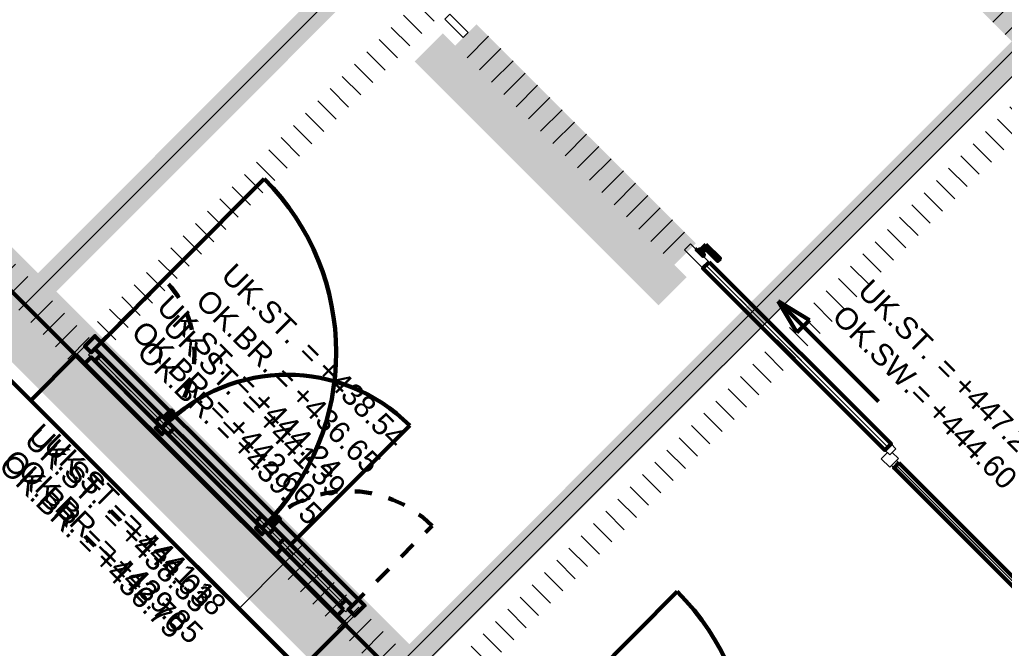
# Model space of a CAD drawing. Header units: metres. Extents: x 2695833.6 to 2695883.3, y 1261007.3 to 1261025.8.
# Tile 4 of 13: x 2695847 to 2695852.6, y 1261013.5 to 1261017.1. Entities that reach past the tile are written whole.
import ezdxf

# ---------------------------------------------------------------- set-up
doc = ezdxf.new("R2010")
doc.units = ezdxf.units.M
doc.linetypes.add('AUSGEZOGEN', pattern=[0])
doc.linetypes.add('VERDECKT2_S2', pattern=[0.09, 0.05, -0.04])
for name, color, linetype in [('_3505', 7, 'Continuous'), ('_3807', 7, 'Continuous'), ('_3808', 7, 'Continuous'), ('_3882', 7, 'Continuous')]:
    doc.layers.add(name, color=color, linetype=linetype)
for name, color, linetype, lineweight in [('Daemmung', 7, 'AUSGEZOGEN', 35), ('Fensterleibung Mauerwerk', 7, 'AUSGEZOGEN', 50), ('Holz Allgemeines Bauteil', 7, 'AUSGEZOGEN', 50), ('Text Waende', 7, 'AUSGEZOGEN', 18), ('Tuerhoehen OK UK', 7, 'AUSGEZOGEN', 18), ('Wand Beton bewehrt', 7, 'AUSGEZOGEN', 50), ('Wand Mauerwerk tragend', 7, 'AUSGEZOGEN', 50)]:
    doc.layers.add(name, color=color, linetype=linetype, lineweight=lineweight)
doc.styles.add('ARIAL', font='arial.ttf')
pattern_1 = [(45, (2695855, 1261000), (-0.1414214, 0.1414214), []), (45, (2695854.92929, 1261000.07071), (-0.1414214, 0.1414214), [])]
pattern_2 = [(135, (2695855, 1261000), (-0.1414214, -0.1414214), []), (135, (2695854.92929, 1260999.92929), (-0.1414214, -0.1414214), [])]

# ---------------------------------------------------------------- blocks, each defined once
blk = doc.blocks.new('2flg Weiß Stulp_$F1')
at = {"layer": '_3882', "color": 7, "linetype": 'AUSGEZOGEN', "lineweight": 140, "transparency": 33554687}
blk.add_lwpolyline([(0, 0.0875), (0, -0.28), (11.36, -0.28), (11.36, 0.0875), (0, 0.0875)], close=True, dxfattribs=at)

msp = doc.modelspace()

# ---------------------------------------------------------------- hatches: boundary and pattern name
at = {"layer": 'Daemmung', "lineweight": 18, "transparency": 33554687}
for points in [[(2695843.7617, 1261018.2866), (2695854.7221, 1261007.3339), (2695854.8777, 1261007.4895), (2695843.9172, 1261018.4422)], [(2695846.9835, 1261015.4063), (2695844.094, 1261018.2938), (2695843.9314, 1261018.1311), (2695852.0306, 1261010.0376), (2695852.1932, 1261010.2003), (2695849.4381, 1261012.9535), (2695849.332, 1261012.8474), (2695849.2259, 1261012.9534), (2695849.332, 1261013.0595), (2695847.0896, 1261015.3003), (2695846.9836, 1261015.1942), (2695846.8775, 1261015.3002)], [(2695850.8124, 1261015.6233), (2695849.4048, 1261017.03), (2695849.2422, 1261016.8673), (2695850.6499, 1261015.4606)], [(2695847.3231, 1261015.067), (2695846.0003, 1261016.3888), (2695845.8377, 1261016.2261), (2695847.1605, 1261014.9043)], [(2695846.1914, 1261015.8727), (2695847.1605, 1261014.9043), (2695847.3231, 1261015.067), (2695846.354, 1261016.0354)], [(2695846.1914, 1261015.8727), (2695847.1605, 1261014.9043), (2695847.3231, 1261015.067), (2695846.354, 1261016.0354)], [(2695849.4982, 1261012.8934), (2695848.3841, 1261014.0067), (2695848.2215, 1261013.844), (2695849.3356, 1261012.7307)], [(2695849.7069, 1261012.6849), (2695848.7378, 1261013.6533), (2695848.5752, 1261013.4906), (2695849.5443, 1261012.5222)], [(2695849.7069, 1261012.6849), (2695848.7378, 1261013.6533), (2695848.5752, 1261013.4906), (2695849.5443, 1261012.5222)]]:
    msp.add_hatch(color=191, dxfattribs=at).paths.add_polyline_path(points)
at = {"layer": 'Holz Allgemeines Bauteil', "lineweight": 18, "transparency": 33554687}
msp.add_hatch(color=35, dxfattribs=at).paths.add_polyline_path([(2695846.8775, 1261015.3002), (2695846.9836, 1261015.1942), (2695847.0896, 1261015.3003), (2695846.9835, 1261015.4063)])
at = {"layer": 'Wand Beton bewehrt', "lineweight": 18, "true_color": 0xb0e6b0, "transparency": 33554687}
msp.add_hatch(color=9, dxfattribs=at).paths.add_polyline_path([(2695844.2496, 1261018.11), (2695854.722, 1261007.645), (2695854.8987, 1261007.8218), (2695844.4263, 1261018.2869)])
at = {"layer": 'Wand Mauerwerk tragend', "lineweight": 18, "true_color": 0xf5be96, "transparency": 33554687}
for points in [[(2695850.546, 1261019.1269), (2695847.0294, 1261015.6078), (2695847.1355, 1261015.5018), (2695850.6521, 1261019.0209)], [(2695850.546, 1261019.1269), (2695847.0294, 1261015.6078), (2695847.1355, 1261015.5018), (2695850.6521, 1261019.0209)], [(2695850.546, 1261019.1269), (2695847.0294, 1261015.6078), (2695847.1355, 1261015.5018), (2695850.6521, 1261019.0209)], [(2695851.3454, 1261018.3282), (2695852.6893, 1261016.9852), (2695852.7954, 1261017.0913), (2695851.4514, 1261018.4343)], [(2695851.3454, 1261018.3282), (2695852.6893, 1261016.9852), (2695852.7954, 1261017.0913), (2695851.4514, 1261018.4343)], [(2695851.3454, 1261018.3282), (2695852.6893, 1261016.9852), (2695852.7954, 1261017.0913), (2695851.4514, 1261018.4343)], [(2695849.2788, 1261013.36), (2695852.9015, 1261016.9852), (2695852.7954, 1261017.0913), (2695849.1727, 1261013.4661)], [(2695849.2788, 1261013.36), (2695852.9015, 1261016.9852), (2695852.7954, 1261017.0913), (2695849.1727, 1261013.4661)], [(2695849.2788, 1261013.36), (2695852.9015, 1261016.9852), (2695852.7954, 1261017.0913), (2695849.1727, 1261013.4661)], [(2695850.8654, 1261015.8178), (2695849.5992, 1261017.0831), (2695849.4755, 1261016.9593), (2695850.7417, 1261015.694)], [(2695846.0711, 1261016.3181), (2695847.2523, 1261015.1377), (2695847.376, 1261015.2615), (2695846.1948, 1261016.4419)], [(2695847.376, 1261015.2615), (2695846.5484, 1261016.0885), (2695846.4247, 1261015.9647), (2695847.2523, 1261015.1377)], [(2695847.376, 1261015.2615), (2695846.5484, 1261016.0885), (2695846.4247, 1261015.9647), (2695847.2523, 1261015.1377)], [(2695848.5785, 1261014.0598), (2695848.4548, 1261013.936), (2695849.4275, 1261012.9641), (2695849.5512, 1261013.0879)], [(2695848.9322, 1261013.7064), (2695848.8085, 1261013.5826), (2695849.6361, 1261012.7556), (2695849.7598, 1261012.8794)], [(2695848.9322, 1261013.7064), (2695848.8085, 1261013.5826), (2695849.6361, 1261012.7556), (2695849.7598, 1261012.8794)]]:
    msp.add_hatch(color=31, dxfattribs=at).paths.add_polyline_path(points)
at = {"layer": 'Wand Mauerwerk tragend', "lineweight": 18, "transparency": 33554687}
h = msp.add_hatch(dxfattribs=at)
h.set_pattern_fill('SCHRAFFUR_1', color=256, scale=0.05, style=0, pattern_type=2)
h.set_pattern_definition(pattern_1)
h.paths.add_polyline_path([(2695850.546, 1261019.1269), (2695847.0294, 1261015.6078), (2695847.1355, 1261015.5018), (2695850.6521, 1261019.0209)], flags=0)
h = msp.add_hatch(dxfattribs=at)
h.set_pattern_fill('SCHRAFFUR_1', color=256, scale=0.05, style=0, pattern_type=2)
h.set_pattern_definition(pattern_1)
h.paths.add_polyline_path([(2695850.546, 1261019.1269), (2695847.0294, 1261015.6078), (2695847.1355, 1261015.5018), (2695850.6521, 1261019.0209)], flags=0)
h = msp.add_hatch(dxfattribs=at)
h.set_pattern_fill('SCHRAFFUR_1', color=256, scale=0.05, style=0, pattern_type=2)
h.set_pattern_definition(pattern_1)
h.paths.add_polyline_path([(2695850.546, 1261019.1269), (2695847.0294, 1261015.6078), (2695847.1355, 1261015.5018), (2695850.6521, 1261019.0209)], flags=0)
h = msp.add_hatch(dxfattribs=at)
h.set_pattern_fill('SCHRAFFUR_2', color=256, scale=0.05, style=0, pattern_type=2)
h.set_pattern_definition(pattern_2)
h.paths.add_polyline_path([(2695851.1612, 1261019.1201), (2695847.3795, 1261015.3357), (2695847.4856, 1261015.2297), (2695851.2673, 1261019.0141)], flags=0)
h = msp.add_hatch(dxfattribs=at)
h.set_pattern_fill('SCHRAFFUR_1', color=256, scale=0.05, style=0, pattern_type=2)
h.set_pattern_definition(pattern_1)
h.paths.add_polyline_path([(2695851.3454, 1261018.3282), (2695852.6893, 1261016.9852), (2695852.7954, 1261017.0913), (2695851.4514, 1261018.4343)], flags=0)
h = msp.add_hatch(dxfattribs=at)
h.set_pattern_fill('SCHRAFFUR_1', color=256, scale=0.05, style=0, pattern_type=2)
h.set_pattern_definition(pattern_1)
h.paths.add_polyline_path([(2695851.3454, 1261018.3282), (2695852.6893, 1261016.9852), (2695852.7954, 1261017.0913), (2695851.4514, 1261018.4343)], flags=0)
h = msp.add_hatch(dxfattribs=at)
h.set_pattern_fill('SCHRAFFUR_1', color=256, scale=0.05, style=0, pattern_type=2)
h.set_pattern_definition(pattern_1)
h.paths.add_polyline_path([(2695851.3454, 1261018.3282), (2695852.6893, 1261016.9852), (2695852.7954, 1261017.0913), (2695851.4514, 1261018.4343)], flags=0)
h = msp.add_hatch(dxfattribs=at)
h.set_pattern_fill('SCHRAFFUR_2', color=256, scale=0.05, style=0, pattern_type=2)
h.set_pattern_definition(pattern_2)
h.paths.add_polyline_path([(2695853.1772, 1261017.1055), (2695849.3955, 1261013.3212), (2695849.5016, 1261013.2152), (2695853.2833, 1261016.9995)], flags=0)
h = msp.add_hatch(dxfattribs=at)
h.set_pattern_fill('SCHRAFFUR_1', color=256, scale=0.05, style=0, pattern_type=2)
h.set_pattern_definition(pattern_1)
h.paths.add_polyline_path([(2695849.2788, 1261013.36), (2695852.9015, 1261016.9852), (2695852.7954, 1261017.0913), (2695849.1727, 1261013.4661)], flags=0)
h = msp.add_hatch(dxfattribs=at)
h.set_pattern_fill('SCHRAFFUR_1', color=256, scale=0.05, style=0, pattern_type=2)
h.set_pattern_definition(pattern_1)
h.paths.add_polyline_path([(2695849.2788, 1261013.36), (2695852.9015, 1261016.9852), (2695852.7954, 1261017.0913), (2695849.1727, 1261013.4661)], flags=0)
h = msp.add_hatch(dxfattribs=at)
h.set_pattern_fill('SCHRAFFUR_1', color=256, scale=0.05, style=0, pattern_type=2)
h.set_pattern_definition(pattern_1)
h.paths.add_polyline_path([(2695849.2788, 1261013.36), (2695852.9015, 1261016.9852), (2695852.7954, 1261017.0913), (2695849.1727, 1261013.4661)], flags=0)
h = msp.add_hatch(dxfattribs=at)
h.set_pattern_fill('SCHRAFFUR_1', color=256, scale=0.05, style=0, pattern_type=2)
h.set_pattern_definition(pattern_1)
h.paths.add_polyline_path([(2695850.8654, 1261015.8178), (2695849.5992, 1261017.0831), (2695849.4755, 1261016.9593), (2695850.7417, 1261015.694)], flags=0)
h = msp.add_hatch(dxfattribs=at)
h.set_pattern_fill('SCHRAFFUR_1', color=256, scale=0.05, style=0, pattern_type=2)
h.set_pattern_definition(pattern_1)
h.paths.add_polyline_path([(2695846.0711, 1261016.3181), (2695847.2523, 1261015.1377), (2695847.376, 1261015.2615), (2695846.1948, 1261016.4419)], flags=0)
h = msp.add_hatch(dxfattribs=at)
h.set_pattern_fill('SCHRAFFUR_1', color=256, scale=0.05, style=0, pattern_type=2)
h.set_pattern_definition(pattern_1)
h.paths.add_polyline_path([(2695847.376, 1261015.2615), (2695846.5484, 1261016.0885), (2695846.4247, 1261015.9647), (2695847.2523, 1261015.1377)], flags=0)
h = msp.add_hatch(dxfattribs=at)
h.set_pattern_fill('SCHRAFFUR_1', color=256, scale=0.05, style=0, pattern_type=2)
h.set_pattern_definition(pattern_1)
h.paths.add_polyline_path([(2695847.376, 1261015.2615), (2695846.5484, 1261016.0885), (2695846.4247, 1261015.9647), (2695847.2523, 1261015.1377)], flags=0)
h = msp.add_hatch(dxfattribs=at)
h.set_pattern_fill('SCHRAFFUR_1', color=256, scale=0.05, style=0, pattern_type=2)
h.set_pattern_definition(pattern_1)
h.paths.add_polyline_path([(2695848.5785, 1261014.0598), (2695848.4548, 1261013.936), (2695849.4275, 1261012.9641), (2695849.5512, 1261013.0879)], flags=0)
h = msp.add_hatch(dxfattribs=at)
h.set_pattern_fill('SCHRAFFUR_1', color=256, scale=0.05, style=0, pattern_type=2)
h.set_pattern_definition(pattern_1)
h.paths.add_polyline_path([(2695848.9322, 1261013.7064), (2695848.8085, 1261013.5826), (2695849.6361, 1261012.7556), (2695849.7598, 1261012.8794)], flags=0)
h = msp.add_hatch(dxfattribs=at)
h.set_pattern_fill('SCHRAFFUR_1', color=256, scale=0.05, style=0, pattern_type=2)
h.set_pattern_definition(pattern_1)
h.paths.add_polyline_path([(2695848.9322, 1261013.7064), (2695848.8085, 1261013.5826), (2695849.6361, 1261012.7556), (2695849.7598, 1261012.8794)], flags=0)

# ---------------------------------------------------------------- linework, layer by layer
at = {"layer": '_3505', "color": 7, "linetype": 'AUSGEZOGEN', "lineweight": 100, "transparency": 33554687}
for p, q in [((2695847.3955, 1261015.2102), (2695848.3745, 1261016.1899)), ((2695847.3955, 1261015.2102), (2695848.3745, 1261016.1899)), ((2695851.3407, 1261015.4838), (2695851.4491, 1261015.3032)), ((2695851.3407, 1261015.4838), (2695851.5213, 1261015.3755)), ((2695851.3407, 1261015.4838), (2695851.9189, 1261014.906)), ((2695851.4491, 1261015.3032), (2695851.5213, 1261015.3755)), ((2695848.5273, 1261014.0792), (2695849.2141, 1261014.7666)), ((2695849.7793, 1261012.8281), (2695850.7583, 1261013.8078)), ((2695849.7793, 1261012.8281), (2695850.7583, 1261013.8078))]:
    msp.add_line(p, q, dxfattribs=at)
at = {"layer": '_3505', "color": 7, "linetype": 'VERDECKT2_S2', "lineweight": 100, "transparency": 33554687}
for p, q in [((2695847.3955, 1261015.2102), (2695847.7965, 1261015.6115)), ((2695848.8809, 1261013.7258), (2695849.3432, 1261014.1884)), ((2695848.8809, 1261013.7258), (2695849.3432, 1261014.1884))]:
    msp.add_line(p, q, dxfattribs=at)
at = {"layer": '_3505', "color": 7, "linetype": 'AUSGEZOGEN', "lineweight": 100, "transparency": 33554687}
for centre, radius, start, end in [((2695847.3743, 1261015.189), 1.415, 315.0203, 45.0203), ((2695847.3743, 1261015.189), 1.415, 315.0203, 45.0203), ((2695848.5061, 1261014.058), 1.0017, 45.0203, 135.0203), ((2695849.7581, 1261012.8069), 1.415, 315.0203, 45.0203), ((2695849.7581, 1261012.8069), 1.415, 315.0203, 45.0203)]:
    msp.add_arc(centre, radius, start, end, dxfattribs=at)
at = {"layer": '_3505', "color": 7, "linetype": 'VERDECKT2_S2', "lineweight": 100, "transparency": 33554687}
for centre, radius, start, end in [((2695847.3743, 1261015.189), 0.5973, 315.0203, 45.0203), ((2695848.8597, 1261013.7046), 0.684, 45.0203, 135.0203), ((2695848.8597, 1261013.7046), 0.684, 45.0203, 135.0203)]:
    msp.add_arc(centre, radius, start, end, dxfattribs=at)
at = {"layer": '_3807', "color": 7, "linetype": 'AUSGEZOGEN', "lineweight": 13, "transparency": 33554687}
for p, q in [((2695847.7649, 1261014.8057), (2695847.4132, 1261015.1572)), ((2695847.4132, 1261015.1572), (2695848.3434, 1261014.2277)), ((2695847.4132, 1261015.1572), (2695848.3434, 1261014.2277)), ((2695848.4742, 1261014.0969), (2695847.8364, 1261014.7343)), ((2695848.4148, 1261014.1563), (2695848.8279, 1261013.7435)), ((2695848.4148, 1261014.1563), (2695848.8279, 1261013.7435))]:
    msp.add_line(p, q, dxfattribs=at)
at = {"layer": '_3807', "color": 4, "linetype": 'VERDECKT2_S2', "lineweight": 13, "transparency": 33554687}
for p, q in [((2695847.4132, 1261015.1572, 436.83), (2695847.7649, 1261014.8057, 437.595)), ((2695847.4132, 1261015.1572, 438.36), (2695847.7649, 1261014.8057, 437.595)), ((2695847.5891, 1261014.9814, 438.36), (2695847.4132, 1261015.1572, 436.83)), ((2695847.4132, 1261015.1572, 439.93), (2695848.3434, 1261014.2277, 440.535)), ((2695847.4132, 1261015.1572, 441.14), (2695848.3434, 1261014.2277, 440.535)), ((2695847.4132, 1261015.1572, 442.78), (2695848.3434, 1261014.2277, 443.38)), ((2695847.4132, 1261015.1572, 443.98), (2695848.3434, 1261014.2277, 443.38)), ((2695847.7649, 1261014.8057, 436.83), (2695847.5891, 1261014.9814, 438.36)), ((2695848.4742, 1261014.0969, 436.83), (2695847.8364, 1261014.7343, 437.595)), ((2695848.4742, 1261014.0969, 438.36), (2695847.8364, 1261014.7343, 437.595)), ((2695848.8279, 1261013.7435, 439.93), (2695848.4148, 1261014.1563, 440.535)), ((2695848.8279, 1261013.7435, 441.14), (2695848.4148, 1261014.1563, 440.535)), ((2695848.4148, 1261014.1563, 439.93), (2695848.6214, 1261013.9499, 441.14)), ((2695848.8279, 1261013.7435, 442.78), (2695848.4148, 1261014.1563, 443.38)), ((2695848.8279, 1261013.7435, 443.98), (2695848.4148, 1261014.1563, 443.38)), ((2695848.4148, 1261014.1563, 442.78), (2695848.6214, 1261013.9499, 443.98)), ((2695848.6214, 1261013.9499, 441.14), (2695848.8279, 1261013.7435, 439.93)), ((2695848.6214, 1261013.9499, 443.98), (2695848.8279, 1261013.7435, 442.78))]:
    msp.add_line(p, q, dxfattribs=at)
at = {"layer": '_3807', "color": 7, "linetype": 'AUSGEZOGEN', "lineweight": 13, "transparency": 33554687}
for points in [[(2695847.3602, 1261015.1749), (2695847.3743, 1261015.1607), (2695847.339, 1261015.1253), (2695847.2894, 1261015.1748), (2695847.3389, 1261015.2243), (2695847.3743, 1261015.189), (2695847.3602, 1261015.1749)], [(2695847.3602, 1261015.1749), (2695847.3743, 1261015.189), (2695847.3389, 1261015.2243), (2695847.2894, 1261015.1748), (2695847.339, 1261015.1253), (2695847.3743, 1261015.1607), (2695847.3602, 1261015.1749)], [(2695847.3602, 1261015.1749), (2695847.3743, 1261015.189), (2695847.3389, 1261015.2243), (2695847.2894, 1261015.1748), (2695847.339, 1261015.1253), (2695847.3743, 1261015.1607), (2695847.3602, 1261015.1749)], [(2695847.3955, 1261015.1395), (2695847.3602, 1261015.1749), (2695847.3743, 1261015.189), (2695847.3955, 1261015.2102), (2695847.4309, 1261015.1749), (2695847.3955, 1261015.1395)], [(2695847.3743, 1261015.189), (2695847.3602, 1261015.1749), (2695847.3955, 1261015.1395), (2695847.4309, 1261015.1749), (2695847.3955, 1261015.2102), (2695847.3743, 1261015.189)], [(2695847.3743, 1261015.189), (2695847.3602, 1261015.1749), (2695847.3955, 1261015.1395), (2695847.4309, 1261015.1749), (2695847.3955, 1261015.2102), (2695847.3743, 1261015.189)], [(2695847.7968, 1261014.7668), (2695847.7826, 1261014.7527), (2695847.7473, 1261014.788), (2695847.7826, 1261014.8234), (2695847.818, 1261014.788), (2695847.7968, 1261014.7668)], [(2695847.8187, 1261014.7166), (2695847.7834, 1261014.752), (2695847.7975, 1261014.7661), (2695847.8187, 1261014.7873), (2695847.8541, 1261014.752), (2695847.8187, 1261014.7166)], [(2695847.801, 1261014.7343), (2695847.7834, 1261014.7166), (2695847.748, 1261014.7519), (2695847.7657, 1261014.7696), (2695847.801, 1261014.7343)], [(2695848.3257, 1261014.21), (2695848.3611, 1261014.1747), (2695848.3752, 1261014.1888), (2695848.3964, 1261014.21), (2695848.361, 1261014.2454), (2695848.3257, 1261014.21)], [(2695848.3257, 1261014.21), (2695848.3611, 1261014.1747), (2695848.3752, 1261014.1888), (2695848.3964, 1261014.21), (2695848.361, 1261014.2454), (2695848.3257, 1261014.21)], [(2695848.3759, 1261014.1881), (2695848.3618, 1261014.174), (2695848.3971, 1261014.1386), (2695848.4325, 1261014.174), (2695848.3971, 1261014.2093), (2695848.3759, 1261014.1881)], [(2695848.3759, 1261014.1881), (2695848.3618, 1261014.174), (2695848.3971, 1261014.1386), (2695848.4325, 1261014.174), (2695848.3971, 1261014.2093), (2695848.3759, 1261014.1881)], [(2695848.3434, 1261014.1923), (2695848.3257, 1261014.1746), (2695848.3611, 1261014.1393), (2695848.3787, 1261014.157), (2695848.3434, 1261014.1923)], [(2695848.3434, 1261014.1923), (2695848.3257, 1261014.1746), (2695848.3611, 1261014.1393), (2695848.3787, 1261014.157), (2695848.3434, 1261014.1923)], [(2695848.5061, 1261014.058), (2695848.4919, 1261014.0439), (2695848.4566, 1261014.0792), (2695848.4919, 1261014.1146), (2695848.5273, 1261014.0792), (2695848.5061, 1261014.058)], [(2695848.4919, 1261014.0439), (2695848.5061, 1261014.058), (2695848.5414, 1261014.0227), (2695848.492, 1261013.9732), (2695848.4424, 1261014.0227), (2695848.4778, 1261014.058), (2695848.4919, 1261014.0439)], [(2695848.8102, 1261013.7258), (2695848.8456, 1261013.6905), (2695848.8597, 1261013.7046), (2695848.8809, 1261013.7258), (2695848.8456, 1261013.7612), (2695848.8102, 1261013.7258)], [(2695848.8102, 1261013.7258), (2695848.8456, 1261013.6905), (2695848.8597, 1261013.7046), (2695848.8809, 1261013.7258), (2695848.8456, 1261013.7612), (2695848.8102, 1261013.7258)], [(2695848.8456, 1261013.6905), (2695848.8315, 1261013.7046), (2695848.7961, 1261013.6692), (2695848.8456, 1261013.6197), (2695848.8951, 1261013.6693), (2695848.8597, 1261013.7046), (2695848.8456, 1261013.6905)], [(2695848.8456, 1261013.6905), (2695848.8315, 1261013.7046), (2695848.7961, 1261013.6692), (2695848.8456, 1261013.6197), (2695848.8951, 1261013.6693), (2695848.8597, 1261013.7046), (2695848.8456, 1261013.6905)]]:
    msp.add_lwpolyline(points, close=True, dxfattribs=at)
at = {"layer": '_3807', "color": 7, "linetype": 'AUSGEZOGEN', "lineweight": 140, "transparency": 33554687}
for points in [[(2695847.7473, 1261014.788), (2695847.3955, 1261015.1395), (2695847.4309, 1261015.1749), (2695847.7826, 1261014.8234), (2695847.7473, 1261014.788)], [(2695847.3955, 1261015.1395), (2695848.3257, 1261014.21), (2695848.361, 1261014.2454), (2695847.4309, 1261015.1749), (2695847.3955, 1261015.1395)], [(2695847.3955, 1261015.1395), (2695848.3257, 1261014.21), (2695848.361, 1261014.2454), (2695847.4309, 1261015.1749), (2695847.3955, 1261015.1395)], [(2695847.3743, 1261015.1607), (2695847.7657, 1261014.7696), (2695847.748, 1261014.7519), (2695847.7834, 1261014.7166), (2695847.801, 1261014.7343), (2695848.4778, 1261014.058), (2695848.4424, 1261014.0227), (2695847.339, 1261015.1253), (2695847.3743, 1261015.1607)], [(2695848.8315, 1261013.7046), (2695848.3787, 1261014.157), (2695848.3611, 1261014.1393), (2695848.3257, 1261014.1746), (2695848.3434, 1261014.1923), (2695847.3743, 1261015.1607), (2695847.339, 1261015.1253), (2695848.7961, 1261013.6692), (2695848.8315, 1261013.7046)], [(2695848.8315, 1261013.7046), (2695848.3787, 1261014.157), (2695848.3611, 1261014.1393), (2695848.3257, 1261014.1746), (2695848.3434, 1261014.1923), (2695847.3743, 1261015.1607), (2695847.339, 1261015.1253), (2695848.7961, 1261013.6692), (2695848.8315, 1261013.7046)], [(2695847.8144, 1261014.8057), (2695847.8003, 1261014.8198), (2695847.8356, 1261014.8552), (2695847.8498, 1261014.8411), (2695847.8144, 1261014.8057)], [(2695847.8091, 1261014.7969), (2695847.7915, 1261014.8145), (2695847.7985, 1261014.8216), (2695847.8162, 1261014.8039), (2695847.8091, 1261014.7969)], [(2695847.7826, 1261014.7527), (2695847.7968, 1261014.7668), (2695847.7975, 1261014.7661), (2695847.7834, 1261014.752), (2695847.7826, 1261014.7527)], [(2695848.4566, 1261014.0792), (2695847.8187, 1261014.7166), (2695847.8541, 1261014.752), (2695848.4919, 1261014.1146), (2695848.4566, 1261014.0792)], [(2695848.4059, 1261014.2005), (2695848.4236, 1261014.1828), (2695848.4307, 1261014.1899), (2695848.413, 1261014.2076), (2695848.4059, 1261014.2005)], [(2695848.4059, 1261014.2005), (2695848.4236, 1261014.1828), (2695848.4307, 1261014.1899), (2695848.413, 1261014.2076), (2695848.4059, 1261014.2005)], [(2695848.4148, 1261014.2058), (2695848.4289, 1261014.1917), (2695848.4643, 1261014.227), (2695848.4501, 1261014.2412), (2695848.4148, 1261014.2058)], [(2695848.4148, 1261014.2058), (2695848.4289, 1261014.1917), (2695848.4643, 1261014.227), (2695848.4501, 1261014.2412), (2695848.4148, 1261014.2058)], [(2695848.3618, 1261014.174), (2695848.3759, 1261014.1881), (2695848.3752, 1261014.1888), (2695848.3611, 1261014.1747), (2695848.3618, 1261014.174)], [(2695848.3618, 1261014.174), (2695848.3759, 1261014.1881), (2695848.3752, 1261014.1888), (2695848.3611, 1261014.1747), (2695848.3618, 1261014.174)], [(2695848.3971, 1261014.1386), (2695848.8102, 1261013.7258), (2695848.8456, 1261013.7612), (2695848.4325, 1261014.174), (2695848.3971, 1261014.1386)], [(2695848.3971, 1261014.1386), (2695848.8102, 1261013.7258), (2695848.8456, 1261013.7612), (2695848.4325, 1261014.174), (2695848.3971, 1261014.1386)]]:
    msp.add_lwpolyline(points, close=True, dxfattribs=at)
at = {"layer": '_3807', "color": 4, "linetype": 'AUSGEZOGEN', "lineweight": 13, "transparency": 33554687}
for points in [[(2695847.7649, 1261014.8057, 436.83), (2695847.4132, 1261015.1572, 436.83), (2695847.4132, 1261015.1572, 438.36), (2695847.7649, 1261014.8057, 438.36)], [(2695847.4132, 1261015.1572, 439.93), (2695848.3434, 1261014.2277, 439.93), (2695848.3434, 1261014.2277, 441.14), (2695847.4132, 1261015.1572, 441.14)], [(2695847.4132, 1261015.1572, 442.78), (2695848.3434, 1261014.2277, 442.78), (2695848.3434, 1261014.2277, 443.98), (2695847.4132, 1261015.1572, 443.98)], [(2695848.4742, 1261014.0969, 436.83), (2695847.8364, 1261014.7343, 436.83), (2695847.8364, 1261014.7343, 438.36), (2695848.4742, 1261014.0969, 438.36)], [(2695848.4148, 1261014.1563, 439.93), (2695848.8279, 1261013.7435, 439.93), (2695848.8279, 1261013.7435, 441.14), (2695848.4148, 1261014.1563, 441.14)], [(2695848.4148, 1261014.1563, 442.78), (2695848.8279, 1261013.7435, 442.78), (2695848.8279, 1261013.7435, 443.98), (2695848.4148, 1261014.1563, 443.98)]]:
    msp.add_3dface(points, dxfattribs=at)
at = {"layer": '_3808', "color": 7, "linetype": 'AUSGEZOGEN', "lineweight": 13, "transparency": 33554687}
for p, q in [((2695850.9238, 1261015.6923), (2695851.9742, 1261014.6426)), ((2695852.0238, 1261014.5366), (2695853.06, 1261013.501))]:
    msp.add_line(p, q, dxfattribs=at)
at = {"layer": '_3808', "color": 4, "linetype": 'VERDECKT2_S2', "lineweight": 13, "transparency": 33554687}
for p, q in [((2695850.9894, 1261015.6267, 446.04), (2695851.1207, 1261015.4955, 446.2256)), ((2695850.9894, 1261015.6267, 446.04), (2695851.1207, 1261015.4955, 445.8544)), ((2695851.1207, 1261015.4955, 446.2256), (2695851.1207, 1261015.4955, 445.8544)), ((2695851.1207, 1261015.4955, 446.04), (2695851.5147, 1261015.1019, 446.04))]:
    msp.add_line(p, q, dxfattribs=at)
at = {"layer": '_3808', "color": 7, "linetype": 'AUSGEZOGEN', "lineweight": 13, "transparency": 33554687}
for points in [[(2695849.4454, 1261017.1413), (2695849.5515, 1261017.0353), (2695849.5233, 1261017.007), (2695849.4172, 1261017.1131), (2695849.4454, 1261017.1413)], [(2695850.8354, 1261015.816), (2695850.9415, 1261015.71), (2695850.9061, 1261015.6746), (2695850.8, 1261015.7806), (2695850.8142, 1261015.7948), (2695850.8354, 1261015.816)], [(2695851.9707, 1261014.6108), (2695851.9848, 1261014.5967), (2695851.999, 1261014.6108), (2695852.0343, 1261014.5755), (2695851.9849, 1261014.5259), (2695851.9354, 1261014.5754), (2695851.9707, 1261014.6108)], [(2695851.9919, 1261014.6603), (2695852.0202, 1261014.632), (2695851.999, 1261014.6108), (2695851.9848, 1261014.5967), (2695851.9565, 1261014.6249), (2695851.9919, 1261014.6603)], [(2695852.0237, 1261014.5649), (2695852.0379, 1261014.5507), (2695852.0096, 1261014.5224), (2695851.9955, 1261014.5366), (2695852.0237, 1261014.5649)]]:
    msp.add_lwpolyline(points, close=True, dxfattribs=at)
at = {"layer": '_3808', "color": 7, "linetype": 'AUSGEZOGEN', "lineweight": 140, "transparency": 33554687}
for points in [[(2695850.9238, 1261015.8125), (2695851.0051, 1261015.7312), (2695850.991, 1261015.7171), (2695850.9238, 1261015.7842), (2695850.9026, 1261015.763), (2695850.8884, 1261015.7771), (2695850.9238, 1261015.8125)], [(2695850.8778, 1261015.7877), (2695850.9132, 1261015.7524), (2695850.9061, 1261015.7453), (2695850.8707, 1261015.7807), (2695850.8778, 1261015.7877)], [(2695850.9415, 1261015.71), (2695851.9919, 1261014.6603), (2695851.9565, 1261014.6249), (2695850.9061, 1261015.6746), (2695850.9415, 1261015.71)], [(2695852.0379, 1261014.5507), (2695853.0742, 1261013.5152), (2695853.0459, 1261013.4869), (2695852.0096, 1261014.5224), (2695852.0379, 1261014.5507)]]:
    msp.add_lwpolyline(points, close=True, dxfattribs=at)
at = {"layer": '_3808', "color": 4, "linetype": 'AUSGEZOGEN', "lineweight": 13, "transparency": 33554687}
for points in [[(2695850.9238, 1261015.6923, 444.93), (2695851.9742, 1261014.6426, 444.93), (2695851.9742, 1261014.6426, 447.15), (2695850.9238, 1261015.6923, 447.15)], [(2695852.0238, 1261014.5366, 444.91), (2695853.06, 1261013.501, 444.91), (2695853.06, 1261013.501, 447.14), (2695852.0238, 1261014.5366, 447.14)]]:
    msp.add_3dface(points, dxfattribs=at)
at = {"layer": '_3882', "color": 7, "linetype": 'AUSGEZOGEN', "lineweight": 13, "transparency": 33554687}
for points in [[(2695847.8144, 1261014.8057), (2695847.8445, 1261014.8358), (2695848.5997, 1261014.081), (2695848.5414, 1261014.0227), (2695848.5061, 1261014.058), (2695848.5273, 1261014.0792), (2695847.8187, 1261014.7873), (2695847.7975, 1261014.7661), (2695847.7968, 1261014.7668), (2695847.818, 1261014.788), (2695847.3955, 1261015.2102), (2695847.3743, 1261015.189), (2695847.3389, 1261015.2243), (2695847.3972, 1261015.2827), (2695847.8303, 1261014.8499), (2695847.8003, 1261014.8198), (2695847.8144, 1261014.8057)], [(2695848.492, 1261013.9732), (2695848.2286, 1261013.7097), (2695847.0261, 1261014.9113), (2695847.2894, 1261015.1748), (2695848.492, 1261013.9732)]]:
    msp.add_lwpolyline(points, close=True, dxfattribs=at)
at = {"layer": '_3882', "color": 7, "linetype": 'AUSGEZOGEN', "lineweight": 140, "transparency": 33554687}
for points in [[(2695848.4148, 1261014.2058), (2695848.4448, 1261014.2359), (2695847.3972, 1261015.2827), (2695847.3389, 1261015.2243), (2695847.3743, 1261015.189), (2695847.3955, 1261015.2102), (2695848.3964, 1261014.21), (2695848.3752, 1261014.1888), (2695848.3759, 1261014.1881), (2695848.3971, 1261014.2093), (2695848.8809, 1261013.7258), (2695848.8597, 1261013.7046), (2695848.8951, 1261013.6693), (2695848.9534, 1261013.7276), (2695848.459, 1261014.2217), (2695848.4289, 1261014.1917), (2695848.4148, 1261014.2058)], [(2695848.4148, 1261014.2058), (2695848.4448, 1261014.2359), (2695847.3972, 1261015.2827), (2695847.3389, 1261015.2243), (2695847.3743, 1261015.189), (2695847.3955, 1261015.2102), (2695848.3964, 1261014.21), (2695848.3752, 1261014.1888), (2695848.3759, 1261014.1881), (2695848.3971, 1261014.2093), (2695848.8809, 1261013.7258), (2695848.8597, 1261013.7046), (2695848.8951, 1261013.6693), (2695848.9534, 1261013.7276), (2695848.459, 1261014.2217), (2695848.4289, 1261014.1917), (2695848.4148, 1261014.2058)], [(2695847.2894, 1261015.1748), (2695847.0261, 1261014.9113), (2695848.5823, 1261013.3563), (2695848.8456, 1261013.6197), (2695847.2894, 1261015.1748)], [(2695847.2894, 1261015.1748), (2695847.0261, 1261014.9113), (2695848.5823, 1261013.3563), (2695848.8456, 1261013.6197), (2695847.2894, 1261015.1748)]]:
    msp.add_lwpolyline(points, close=True, dxfattribs=at)

# ---------------------------------------------------------------- block references
at = {"layer": 'Fensterleibung Mauerwerk', "transparency": 33554687, "xscale": 0.893485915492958, "rotation": 315.0202530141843}
msp.add_blockref('2flg Weiß Stulp_$F1', (2695844.5927, 1261017.7389, 445.37), dxfattribs=at)

# ---------------------------------------------------------------- texts
at = {"layer": 'Text Waende', "color": 7, "linetype": 'AUSGEZOGEN', "lineweight": 18, "transparency": 33554687, "char_height": 0.125, "attachment_point": 7, "rotation": 315.0203, "style": 'ARIAL'}
for s, insert, width in [('\\W1.00;UK.ST.', (2695848.1163, 1261015.6235), 0.625229), ('\\W1.00;UK.ST.', (2695847.7447, 1261015.4413), 0.625229), ('\\W1.00;OK.BR.', (2695847.9691, 1261015.4762), 0.654394), ('\\W1.00;UK.ST.', (2695847.7776, 1261015.3271), 0.625229), ('\\W1.00;OK.BR.', (2695847.5974, 1261015.2939), 0.654394), ('\\W1.00;OK.BR.', (2695847.6304, 1261015.1797), 0.654394), ('\\W0.98;=', (2695848.5625, 1261015.1777), 0.163355), ('\\W1.00; +438.54', (2695848.6311, 1261015.1091), 0.746729), ('\\W0.98;=', (2695848.4152, 1261015.0304), 0.163356), ('\\W0.98;=', (2695848.1908, 1261014.9955), 0.163355), ('\\W1.00; +444.24', (2695848.2595, 1261014.9269), 0.746729), ('\\W1.00; +436.65', (2695848.4839, 1261014.9618), 0.746729), ('\\W0.98;=', (2695848.0436, 1261014.8481), 0.163355), ('\\W0.98;=', (2695848.2238, 1261014.8813), 0.163355), ('\\W0.98; +441.39', (2695848.2924, 1261014.8127), 0.745865), ('\\W1.00;UK.ST.', (2695847.0025, 1261014.6986), 0.625229), ('\\W0.98;=', (2695848.0765, 1261014.7339), 0.163355), ('\\W1.00; +442.60', (2695848.1122, 1261014.7795), 0.746729), ('\\W1.00;UK.ST.', (2695846.9806, 1261014.6721), 0.625229), ('\\W1.00;UK.ST.', (2695847.092, 1261014.6409), 0.625229), ('\\W1.00; +439.75', (2695848.1451, 1261014.6653), 0.746729), ('\\W1.00;OK.BR.', (2695846.8552, 1261014.5512), 0.654394), ('\\W1.00;OK.BR.', (2695846.8333, 1261014.5247), 0.654394), ('\\W1.00;OK.BR.', (2695846.9447, 1261014.4936), 0.654394), ('\\W0.98;=', (2695847.4267, 1261014.2262), 0.163355), ('\\W0.98;=', (2695847.4486, 1261014.2527), 0.163355), ('\\W0.98;=', (2695847.5381, 1261014.1951), 0.163355), ('\\W0.98;=', (2695847.3014, 1261014.1054), 0.163355), ('\\W1.00; +438.33', (2695847.4953, 1261014.1576), 0.746729), ('\\W1.00; +444.03', (2695847.5173, 1261014.1842), 0.746729), ('\\W0.98;=', (2695847.2794, 1261014.0789), 0.163355), ('\\W0.98;=', (2695847.3909, 1261014.0478), 0.163355), ('\\W0.97; +441.18', (2695847.6068, 1261014.1265), 0.745026), ('\\W1.00; +442.70', (2695847.37, 1261014.0368), 0.746729), ('\\W1.00; +436.75', (2695847.3481, 1261014.0103), 0.746729), ('\\W1.00; +439.85', (2695847.4595, 1261013.9792), 0.746729)]:
    msp.add_mtext(s, dxfattribs=dict(at, insert=insert, width=width))
at = {"layer": 'Tuerhoehen OK UK', "color": 7, "linetype": 'AUSGEZOGEN', "lineweight": 18, "transparency": 33554687, "char_height": 0.125, "attachment_point": 7, "rotation": 315.0203, "style": 'ARIAL'}
for s, insert, width in [('\\W1.00;UK.ST.', (2695851.7904, 1261015.5324), 0.625229), ('\\W1.00;OK.SW.', (2695851.6431, 1261015.3851), 0.693077), ('\\W0.98;=', (2695852.2366, 1261015.0866), 0.163355), ('\\W1.00; +447.23', (2695852.3052, 1261015.018), 0.746729), ('\\W0.98;=', (2695852.0893, 1261014.9392), 0.163355), ('\\W1.00; +444.60', (2695852.1579, 1261014.8706), 0.746729)]:
    msp.add_mtext(s, dxfattribs=dict(at, insert=insert, width=width))

doc.saveas('drawing.dxf')
